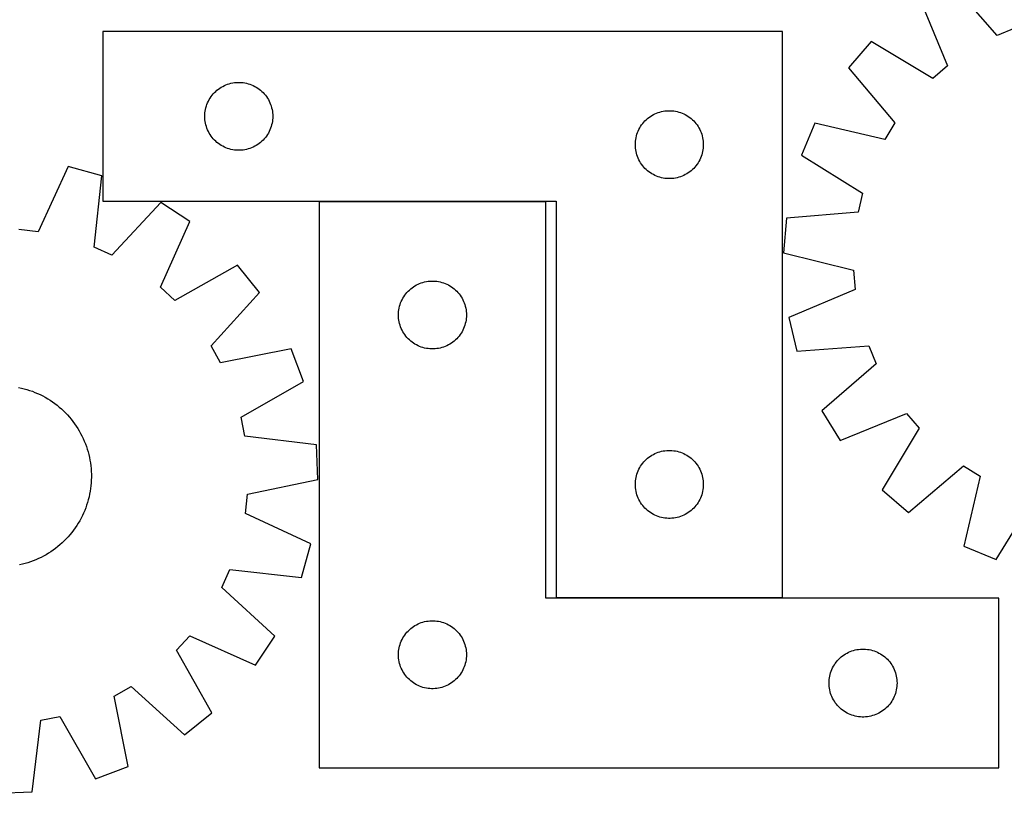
# Model space of a CAD drawing. Header units: millimetres. Extents: x 7 to 1491, y 7 to 2993.
# Tile 8 of 13: x 688 to 1123, y 2113 to 2455. Entities that reach past the tile are written whole.
import ezdxf

# ---------------------------------------------------------------- set-up
doc = ezdxf.new("R2010")
doc.units = ezdxf.units.MM
doc.layers.add('COMMON', color=5, linetype='CONTINUOUS', true_color=0x0000ff)
doc.layers.add('CUT', color=7, linetype='CONTINUOUS', true_color=0x000000)

msp = doc.modelspace()

# ---------------------------------------------------------------- linework, layer by layer
at = {"layer": 'COMMON'}
for p, q in [((820.154052, 2374.742596), (920.154052, 2374.742596)), ((924.684686, 2199.742596), (1024.684686, 2199.742596))]:
    msp.add_line(p, q, dxfattribs=at)
at = {"layer": 'CUT'}
for p, q in [((1119.280173, 2448.000682), (1098.493711, 2472.019378)), ((1085.383053, 2463.966975), (1097.406282, 2434.56601)), ((1127.198523, 2451.289921), (1119.280173, 2448.000682)), ((1024.684686, 2449.842597), (724.684686, 2449.842597)), ((724.684686, 2449.842597), (724.684686, 2374.842597)), ((1024.684686, 2199.842597), (1024.684686, 2449.842597)), ((1063.700628, 2445.41062), (1053.719981, 2433.700913)), ((1090.891914, 2428.990853), (1063.700628, 2445.41062)), ((1053.719981, 2433.700913), (1074.240149, 2409.454317)), ((1097.406282, 2434.56601), (1090.891914, 2428.990853)), ((775.681472, 2424.340186), (776.311031, 2424.787752)), ((776.311031, 2424.787752), (776.962794, 2425.202316)), ((776.962794, 2425.202316), (777.635035, 2425.582779)), ((777.635035, 2425.582779), (778.325971, 2425.928131)), ((778.325971, 2425.928131), (779.033768, 2426.237456)), ((779.033768, 2426.237456), (779.756551, 2426.509935)), ((779.756551, 2426.509935), (780.492402, 2426.744845)), ((780.492402, 2426.744845), (781.23937, 2426.941563)), ((781.23937, 2426.941563), (781.995475, 2427.099566)), ((781.995475, 2427.099566), (782.758711, 2427.218437)), ((782.758711, 2427.218437), (783.527054, 2427.29786)), ((783.527054, 2427.29786), (784.298468, 2427.337624)), ((784.298468, 2427.337624), (785.070905, 2427.337624)), ((785.070905, 2427.337624), (785.842318, 2427.29786)), ((785.842318, 2427.29786), (786.610662, 2427.218437)), ((786.610662, 2427.218437), (787.373898, 2427.099566)), ((787.373898, 2427.099566), (788.130002, 2426.941563)), ((788.130002, 2426.941563), (788.876971, 2426.744845)), ((788.876971, 2426.744845), (789.612822, 2426.509935)), ((789.612822, 2426.509935), (790.335605, 2426.237456)), ((790.335605, 2426.237456), (791.043402, 2425.928131)), ((791.043402, 2425.928131), (791.734338, 2425.582779)), ((791.734338, 2425.582779), (792.406578, 2425.202316)), ((792.406578, 2425.202316), (793.058342, 2424.787752)), ((793.058342, 2424.787752), (793.687901, 2424.340186)), ((771.630408, 2419.730818), (772.028053, 2420.39304)), ((772.028053, 2420.39304), (772.459261, 2421.033913)), ((772.459261, 2421.033913), (772.922889, 2421.651739)), ((772.922889, 2421.651739), (773.417707, 2422.244879)), ((773.417707, 2422.244879), (773.942404, 2422.811759)), ((773.942404, 2422.811759), (774.495586, 2423.350877)), ((774.495586, 2423.350877), (775.075789, 2423.860804)), ((775.075789, 2423.860804), (775.681472, 2424.340186)), ((793.687901, 2424.340186), (794.293584, 2423.860804)), ((794.293584, 2423.860804), (794.873786, 2423.350877)), ((794.873786, 2423.350877), (795.426969, 2422.811759)), ((795.426969, 2422.811759), (795.951665, 2422.244879)), ((795.951665, 2422.244879), (796.446483, 2421.651739)), ((796.446483, 2421.651739), (796.910111, 2421.033913)), ((796.910111, 2421.033913), (797.34132, 2420.39304)), ((797.34132, 2420.39304), (797.738965, 2419.730818)), ((770.001851, 2415.410878), (770.17927, 2416.162664)), ((770.17927, 2416.162664), (770.395156, 2416.904319)), ((770.395156, 2416.904319), (770.648934, 2417.633878)), ((770.648934, 2417.633878), (770.939933, 2418.349406)), ((770.939933, 2418.349406), (771.26738, 2419.049004)), ((771.26738, 2419.049004), (771.630408, 2419.730818)), ((797.738965, 2419.730818), (798.101993, 2419.049004)), ((798.101993, 2419.049004), (798.42944, 2418.349406)), ((798.42944, 2418.349406), (798.720439, 2417.633878)), ((798.720439, 2417.633878), (798.974217, 2416.904319)), ((798.974217, 2416.904319), (799.190102, 2416.162664)), ((799.190102, 2416.162664), (799.367522, 2415.410878)), ((769.684686, 2412.342597), (769.704575, 2413.114778)), ((769.704575, 2411.570416), (769.684686, 2412.342597)), ((769.704575, 2413.114778), (769.764188, 2413.884912)), ((769.764188, 2410.800282), (769.704575, 2411.570416)), ((769.764188, 2413.884912), (769.863368, 2414.650956)), ((769.863368, 2414.650956), (770.001851, 2415.410878)), ((799.367522, 2415.410878), (799.506005, 2414.650956)), ((799.506005, 2414.650956), (799.605185, 2413.884912)), ((799.605185, 2413.884912), (799.664798, 2413.114778)), ((799.664798, 2411.570416), (799.605185, 2410.800282)), ((799.664798, 2413.114778), (799.684686, 2412.342597)), ((799.684686, 2412.342597), (799.664798, 2411.570416)), ((965.075789, 2411.360804), (965.681472, 2411.840186)), ((965.681472, 2411.840186), (966.311031, 2412.287752)), ((966.311031, 2412.287752), (966.962794, 2412.702316)), ((966.962794, 2412.702316), (967.635035, 2413.082779)), ((967.635035, 2413.082779), (968.325971, 2413.428131)), ((968.325971, 2413.428131), (969.033768, 2413.737456)), ((969.033768, 2413.737456), (969.756551, 2414.009935)), ((969.756551, 2414.009935), (970.492402, 2414.244845)), ((970.492402, 2414.244845), (971.23937, 2414.441563)), ((971.23937, 2414.441563), (971.995475, 2414.599566)), ((971.995475, 2414.599566), (972.758711, 2414.718437)), ((972.758711, 2414.718437), (973.527054, 2414.79786)), ((973.527054, 2414.79786), (974.298468, 2414.837624)), ((974.298468, 2414.837624), (975.070905, 2414.837624)), ((975.070905, 2414.837624), (975.842318, 2414.79786)), ((975.842318, 2414.79786), (976.610662, 2414.718437)), ((976.610662, 2414.718437), (977.373898, 2414.599566)), ((977.373898, 2414.599566), (978.130002, 2414.441563)), ((978.130002, 2414.441563), (978.876971, 2414.244845)), ((978.876971, 2414.244845), (979.612822, 2414.009935)), ((979.612822, 2414.009935), (980.335605, 2413.737456)), ((980.335605, 2413.737456), (981.043402, 2413.428131)), ((981.043402, 2413.428131), (981.734338, 2413.082779)), ((981.734338, 2413.082779), (982.406578, 2412.702316)), ((982.406578, 2412.702316), (983.058342, 2412.287752)), ((983.058342, 2412.287752), (983.687901, 2411.840186)), ((983.687901, 2411.840186), (984.293584, 2411.360804)), ((769.863368, 2410.034238), (769.764188, 2410.800282)), ((770.001851, 2409.274316), (769.863368, 2410.034238)), ((770.17927, 2408.52253), (770.001851, 2409.274316)), ((770.395156, 2407.780874), (770.17927, 2408.52253)), ((770.648934, 2407.051316), (770.395156, 2407.780874)), ((798.974217, 2407.780874), (798.720439, 2407.051316)), ((799.190102, 2408.52253), (798.974217, 2407.780874)), ((799.367522, 2409.274316), (799.190102, 2408.52253)), ((799.506005, 2410.034238), (799.367522, 2409.274316)), ((799.605185, 2410.800282), (799.506005, 2410.034238)), ((961.26738, 2406.549004), (961.630408, 2407.230818)), ((961.630408, 2407.230818), (962.028053, 2407.89304)), ((962.028053, 2407.89304), (962.459261, 2408.533913)), ((962.459261, 2408.533913), (962.922889, 2409.151739)), ((962.922889, 2409.151739), (963.417707, 2409.744879)), ((963.417707, 2409.744879), (963.942404, 2410.311759)), ((963.942404, 2410.311759), (964.495586, 2410.850877)), ((964.495586, 2410.850877), (965.075789, 2411.360804)), ((984.293584, 2411.360804), (984.873786, 2410.850877)), ((984.873786, 2410.850877), (985.426969, 2410.311759)), ((985.426969, 2410.311759), (985.951665, 2409.744879)), ((985.951665, 2409.744879), (986.446483, 2409.151739)), ((986.446483, 2409.151739), (986.910111, 2408.533913)), ((986.910111, 2408.533913), (987.34132, 2407.89304)), ((987.34132, 2407.89304), (987.738965, 2407.230818)), ((987.738965, 2407.230818), (988.101993, 2406.549004)), ((1038.832999, 2409.352534), (1032.959338, 2395.131751)), ((1069.767436, 2402.138977), (1038.832999, 2409.352534)), ((1074.240149, 2409.454317), (1069.767436, 2402.138977)), ((770.939933, 2406.335788), (770.648934, 2407.051316)), ((771.26738, 2405.63619), (770.939933, 2406.335788)), ((771.630408, 2404.954376), (771.26738, 2405.63619)), ((772.028053, 2404.292154), (771.630408, 2404.954376)), ((772.459261, 2403.65128), (772.028053, 2404.292154)), ((772.922889, 2403.033455), (772.459261, 2403.65128)), ((773.417707, 2402.440315), (772.922889, 2403.033455)), ((796.446483, 2403.033455), (795.951665, 2402.440315)), ((796.910111, 2403.65128), (796.446483, 2403.033455)), ((797.34132, 2404.292154), (796.910111, 2403.65128)), ((797.738965, 2404.954376), (797.34132, 2404.292154)), ((798.101993, 2405.63619), (797.738965, 2404.954376)), ((798.42944, 2406.335788), (798.101993, 2405.63619)), ((798.720439, 2407.051316), (798.42944, 2406.335788)), ((959.863368, 2402.150956), (960.001851, 2402.910878)), ((960.001851, 2402.910878), (960.17927, 2403.662664)), ((960.17927, 2403.662664), (960.395156, 2404.404319)), ((960.395156, 2404.404319), (960.648934, 2405.133878)), ((960.648934, 2405.133878), (960.939933, 2405.849406)), ((960.939933, 2405.849406), (961.26738, 2406.549004)), ((988.101993, 2406.549004), (988.42944, 2405.849406)), ((988.42944, 2405.849406), (988.720439, 2405.133878)), ((988.720439, 2405.133878), (988.974217, 2404.404319)), ((988.974217, 2404.404319), (989.190102, 2403.662664)), ((989.190102, 2403.662664), (989.367522, 2402.910878)), ((989.367522, 2402.910878), (989.506005, 2402.150956)), ((773.942404, 2401.873435), (773.417707, 2402.440315)), ((774.495586, 2401.334316), (773.942404, 2401.873435)), ((775.075789, 2400.82439), (774.495586, 2401.334316)), ((775.681472, 2400.345008), (775.075789, 2400.82439)), ((776.311031, 2399.897442), (775.681472, 2400.345008)), ((776.962794, 2399.482878), (776.311031, 2399.897442)), ((777.635035, 2399.102415), (776.962794, 2399.482878)), ((778.325971, 2398.757063), (777.635035, 2399.102415)), ((779.033768, 2398.447737), (778.325971, 2398.757063)), ((779.756551, 2398.175259), (779.033768, 2398.447737)), ((790.335605, 2398.447737), (789.612822, 2398.175259)), ((791.043402, 2398.757063), (790.335605, 2398.447737)), ((791.734338, 2399.102415), (791.043402, 2398.757063)), ((792.406578, 2399.482878), (791.734338, 2399.102415)), ((793.058342, 2399.897442), (792.406578, 2399.482878)), ((793.687901, 2400.345008), (793.058342, 2399.897442)), ((794.293584, 2400.82439), (793.687901, 2400.345008)), ((794.873786, 2401.334316), (794.293584, 2400.82439)), ((795.426969, 2401.873435), (794.873786, 2401.334316)), ((795.951665, 2402.440315), (795.426969, 2401.873435)), ((959.684686, 2399.842597), (959.704575, 2400.614778)), ((959.704575, 2399.070416), (959.684686, 2399.842597)), ((959.704575, 2400.614778), (959.764188, 2401.384912)), ((959.764188, 2398.300282), (959.704575, 2399.070416)), ((959.764188, 2401.384912), (959.863368, 2402.150956)), ((989.506005, 2402.150956), (989.605185, 2401.384912)), ((989.605185, 2401.384912), (989.664798, 2400.614778)), ((989.664798, 2399.070416), (989.605185, 2398.300282)), ((989.664798, 2400.614778), (989.684686, 2399.842597)), ((989.684686, 2399.842597), (989.664798, 2399.070416)), ((780.492402, 2397.940349), (779.756551, 2398.175259)), ((781.23937, 2397.743631), (780.492402, 2397.940349)), ((781.995475, 2397.585628), (781.23937, 2397.743631)), ((782.758711, 2397.466757), (781.995475, 2397.585628)), ((783.527054, 2397.387334), (782.758711, 2397.466757)), ((784.298468, 2397.34757), (783.527054, 2397.387334)), ((785.070905, 2397.34757), (784.298468, 2397.34757)), ((785.842318, 2397.387334), (785.070905, 2397.34757)), ((786.610662, 2397.466757), (785.842318, 2397.387334)), ((787.373898, 2397.585628), (786.610662, 2397.466757)), ((788.130002, 2397.743631), (787.373898, 2397.585628)), ((788.876971, 2397.940349), (788.130002, 2397.743631)), ((789.612822, 2398.175259), (788.876971, 2397.940349)), ((959.863368, 2397.534238), (959.764188, 2398.300282)), ((960.001851, 2396.774316), (959.863368, 2397.534238)), ((960.17927, 2396.02253), (960.001851, 2396.774316)), ((960.395156, 2395.280874), (960.17927, 2396.02253)), ((960.648934, 2394.551316), (960.395156, 2395.280874)), ((960.939933, 2393.835788), (960.648934, 2394.551316)), ((988.720439, 2394.551316), (988.42944, 2393.835788)), ((988.974217, 2395.280874), (988.720439, 2394.551316)), ((989.190102, 2396.02253), (988.974217, 2395.280874)), ((989.367522, 2396.774316), (989.190102, 2396.02253)), ((989.506005, 2397.534238), (989.367522, 2396.774316)), ((989.605185, 2398.300282), (989.506005, 2397.534238)), ((1032.959338, 2395.131751), (1059.967788, 2378.412948)), ((709.460417, 2390.236612), (696.156842, 2361.392382)), ((724.290892, 2386.139351), (709.460417, 2390.236612)), ((961.26738, 2393.13619), (960.939933, 2393.835788)), ((961.630408, 2392.454376), (961.26738, 2393.13619)), ((962.028053, 2391.792154), (961.630408, 2392.454376)), ((962.459261, 2391.15128), (962.028053, 2391.792154)), ((962.922889, 2390.533455), (962.459261, 2391.15128)), ((963.417707, 2389.940315), (962.922889, 2390.533455)), ((963.942404, 2389.373435), (963.417707, 2389.940315)), ((985.951665, 2389.940315), (985.426969, 2389.373435)), ((986.446483, 2390.533455), (985.951665, 2389.940315)), ((986.910111, 2391.15128), (986.446483, 2390.533455)), ((987.34132, 2391.792154), (986.910111, 2391.15128)), ((987.738965, 2392.454376), (987.34132, 2391.792154)), ((988.101993, 2393.13619), (987.738965, 2392.454376)), ((988.42944, 2393.835788), (988.101993, 2393.13619)), ((720.900085, 2354.556489), (724.290892, 2386.139351)), ((964.495586, 2388.834316), (963.942404, 2389.373435)), ((965.075789, 2388.32439), (964.495586, 2388.834316)), ((965.681472, 2387.845008), (965.075789, 2388.32439)), ((966.311031, 2387.397442), (965.681472, 2387.845008)), ((966.962794, 2386.982878), (966.311031, 2387.397442)), ((967.635035, 2386.602415), (966.962794, 2386.982878)), ((968.325971, 2386.257063), (967.635035, 2386.602415)), ((969.033768, 2385.947737), (968.325971, 2386.257063)), ((969.756551, 2385.675259), (969.033768, 2385.947737)), ((970.492402, 2385.440349), (969.756551, 2385.675259)), ((971.23937, 2385.243631), (970.492402, 2385.440349)), ((978.876971, 2385.440349), (978.130002, 2385.243631)), ((979.612822, 2385.675259), (978.876971, 2385.440349)), ((980.335605, 2385.947737), (979.612822, 2385.675259)), ((981.043402, 2386.257063), (980.335605, 2385.947737)), ((981.734338, 2386.602415), (981.043402, 2386.257063)), ((982.406578, 2386.982878), (981.734338, 2386.602415)), ((983.058342, 2387.397442), (982.406578, 2386.982878)), ((983.687901, 2387.845008), (983.058342, 2387.397442)), ((984.293584, 2388.32439), (983.687901, 2387.845008)), ((984.873786, 2388.834316), (984.293584, 2388.32439)), ((985.426969, 2389.373435), (984.873786, 2388.834316)), ((971.995475, 2385.085628), (971.23937, 2385.243631)), ((972.758711, 2384.966757), (971.995475, 2385.085628)), ((973.527054, 2384.887334), (972.758711, 2384.966757)), ((974.298468, 2384.84757), (973.527054, 2384.887334)), ((975.070905, 2384.84757), (974.298468, 2384.84757)), ((975.842318, 2384.887334), (975.070905, 2384.84757)), ((976.610662, 2384.966757), (975.842318, 2384.887334)), ((977.373898, 2385.085628), (976.610662, 2384.966757)), ((978.130002, 2385.243631), (977.373898, 2385.085628)), ((1059.967788, 2378.412948), (1057.974549, 2370.073502)), ((724.684686, 2374.842597), (924.684686, 2374.842597)), ((750.271684, 2374.329851), (728.705875, 2351.008388)), ((763.11018, 2365.850254), (750.271684, 2374.329851)), ((920.154052, 2374.642596), (820.154052, 2374.642596)), ((820.154052, 2374.642596), (820.154052, 2124.642596)), ((920.154052, 2199.642596), (920.154052, 2374.642596)), ((924.684686, 2374.842597), (924.684686, 2199.842597)), ((1057.974549, 2370.073502), (1026.32504, 2367.374736)), ((750.12569, 2336.860984), (763.11018, 2365.850254)), ((1026.32504, 2367.374736), (1025.13332, 2352.034907)), ((696.156842, 2361.392382), (687.636672, 2362.354705)), ((728.705875, 2351.008388), (720.900085, 2354.556489)), ((1025.13332, 2352.034907), (1055.986276, 2344.48045)), ((784.170045, 2346.590246), (756.453013, 2331.074418)), ((793.759841, 2334.558357), (784.170045, 2346.590246)), ((1055.986276, 2344.48045), (1056.667624, 2335.933221)), ((862.43216, 2337.502315), (863.104401, 2337.882778)), ((863.104401, 2337.882778), (863.795336, 2338.22813)), ((863.795336, 2338.22813), (864.503133, 2338.537455)), ((864.503133, 2338.537455), (865.225916, 2338.809934)), ((865.225916, 2338.809934), (865.961767, 2339.044844)), ((865.961767, 2339.044844), (866.708736, 2339.241562)), ((866.708736, 2339.241562), (867.46484, 2339.399565)), ((867.46484, 2339.399565), (868.228077, 2339.518436)), ((868.228077, 2339.518436), (868.99642, 2339.597859)), ((868.99642, 2339.597859), (869.767833, 2339.637623)), ((869.767833, 2339.637623), (870.540271, 2339.637623)), ((870.540271, 2339.637623), (871.311684, 2339.597859)), ((871.311684, 2339.597859), (872.080027, 2339.518436)), ((872.080027, 2339.518436), (872.843263, 2339.399565)), ((872.843263, 2339.399565), (873.599368, 2339.241562)), ((873.599368, 2339.241562), (874.346336, 2339.044844)), ((874.346336, 2339.044844), (875.082188, 2338.809934)), ((875.082188, 2338.809934), (875.80497, 2338.537455)), ((875.80497, 2338.537455), (876.512768, 2338.22813)), ((876.512768, 2338.22813), (877.203703, 2337.882778)), ((877.203703, 2337.882778), (877.875944, 2337.502315)), ((756.453013, 2331.074418), (750.12569, 2336.860984)), ((772.45268, 2311.000351), (793.759841, 2334.558357)), ((857.497418, 2332.693039), (857.928627, 2333.333912)), ((857.928627, 2333.333912), (858.392255, 2333.951738)), ((858.392255, 2333.951738), (858.887073, 2334.544878)), ((858.887073, 2334.544878), (859.411769, 2335.111758)), ((859.411769, 2335.111758), (859.964952, 2335.650876)), ((859.964952, 2335.650876), (860.545154, 2336.160803)), ((860.545154, 2336.160803), (861.150838, 2336.640185)), ((861.150838, 2336.640185), (861.780396, 2337.087751)), ((861.780396, 2337.087751), (862.43216, 2337.502315)), ((877.875944, 2337.502315), (878.527708, 2337.087751)), ((878.527708, 2337.087751), (879.157266, 2336.640185)), ((879.157266, 2336.640185), (879.76295, 2336.160803)), ((879.76295, 2336.160803), (880.343152, 2335.650876)), ((880.343152, 2335.650876), (880.896335, 2335.111758)), ((880.896335, 2335.111758), (881.421031, 2334.544878)), ((881.421031, 2334.544878), (881.915849, 2333.951738)), ((881.915849, 2333.951738), (882.379477, 2333.333912)), ((882.379477, 2333.333912), (882.810685, 2332.693039)), ((1056.667624, 2335.933221), (1027.401117, 2323.586306)), ((855.648636, 2328.462663), (855.864521, 2329.204318)), ((855.864521, 2329.204318), (856.1183, 2329.933877)), ((856.1183, 2329.933877), (856.409298, 2330.649405)), ((856.409298, 2330.649405), (856.736746, 2331.349003)), ((856.736746, 2331.349003), (857.099773, 2332.030817)), ((857.099773, 2332.030817), (857.497418, 2332.693039)), ((882.810685, 2332.693039), (883.20833, 2332.030817)), ((883.20833, 2332.030817), (883.571358, 2331.349003)), ((883.571358, 2331.349003), (883.898805, 2330.649405)), ((883.898805, 2330.649405), (884.189804, 2329.933877)), ((884.189804, 2329.933877), (884.443583, 2329.204318)), ((884.443583, 2329.204318), (884.659468, 2328.462663)), ((855.154052, 2324.642596), (855.17394, 2325.414777)), ((855.17394, 2323.870415), (855.154052, 2324.642596)), ((855.17394, 2325.414777), (855.233554, 2326.184911)), ((855.233554, 2326.184911), (855.332733, 2326.950955)), ((855.332733, 2326.950955), (855.471217, 2327.710877)), ((855.471217, 2327.710877), (855.648636, 2328.462663)), ((884.659468, 2328.462663), (884.836887, 2327.710877)), ((884.836887, 2327.710877), (884.97537, 2326.950955)), ((884.97537, 2326.950955), (885.07455, 2326.184911)), ((885.07455, 2326.184911), (885.134163, 2325.414777)), ((885.134163, 2325.414777), (885.154052, 2324.642596)), ((885.154052, 2324.642596), (885.134163, 2323.870415)), ((855.233554, 2323.100281), (855.17394, 2323.870415)), ((855.332733, 2322.334237), (855.233554, 2323.100281)), ((855.471217, 2321.574315), (855.332733, 2322.334237)), ((855.648636, 2320.822529), (855.471217, 2321.574315)), ((855.864521, 2320.080873), (855.648636, 2320.822529)), ((884.659468, 2320.822529), (884.443583, 2320.080873)), ((884.836887, 2321.574315), (884.659468, 2320.822529)), ((884.97537, 2322.334237), (884.836887, 2321.574315)), ((885.07455, 2323.100281), (884.97537, 2322.334237)), ((885.134163, 2323.870415), (885.07455, 2323.100281)), ((1027.401117, 2323.586306), (1031.007991, 2308.629)), ((856.1183, 2319.351315), (855.864521, 2320.080873)), ((856.409298, 2318.635787), (856.1183, 2319.351315)), ((856.736746, 2317.936189), (856.409298, 2318.635787)), ((857.099773, 2317.254375), (856.736746, 2317.936189)), ((857.497418, 2316.592153), (857.099773, 2317.254375)), ((857.928627, 2315.951279), (857.497418, 2316.592153)), ((858.392255, 2315.333454), (857.928627, 2315.951279)), ((882.379477, 2315.951279), (881.915849, 2315.333454)), ((882.810685, 2316.592153), (882.379477, 2315.951279)), ((883.20833, 2317.254375), (882.810685, 2316.592153)), ((883.571358, 2317.936189), (883.20833, 2317.254375)), ((883.898805, 2318.635787), (883.571358, 2317.936189)), ((884.189804, 2319.351315), (883.898805, 2318.635787)), ((884.443583, 2320.080873), (884.189804, 2319.351315)), ((858.887073, 2314.740314), (858.392255, 2315.333454)), ((859.411769, 2314.173434), (858.887073, 2314.740314)), ((859.964952, 2313.634315), (859.411769, 2314.173434)), ((860.545154, 2313.124389), (859.964952, 2313.634315)), ((861.150838, 2312.645007), (860.545154, 2313.124389)), ((861.780396, 2312.197441), (861.150838, 2312.645007)), ((862.43216, 2311.782877), (861.780396, 2312.197441)), ((863.104401, 2311.402414), (862.43216, 2311.782877)), ((877.875944, 2311.782877), (877.203703, 2311.402414)), ((878.527708, 2312.197441), (877.875944, 2311.782877)), ((879.157266, 2312.645007), (878.527708, 2312.197441)), ((879.76295, 2313.124389), (879.157266, 2312.645007)), ((880.343152, 2313.634315), (879.76295, 2313.124389)), ((880.896335, 2314.173434), (880.343152, 2313.634315)), ((881.421031, 2314.740314), (880.896335, 2314.173434)), ((881.915849, 2315.333454), (881.421031, 2314.740314)), ((776.682175, 2303.541749), (772.45268, 2311.000351)), ((807.837293, 2309.733145), (776.682175, 2303.541749)), ((813.239673, 2295.326728), (807.837293, 2309.733145)), ((863.795336, 2311.057062), (863.104401, 2311.402414)), ((864.503133, 2310.747736), (863.795336, 2311.057062)), ((865.225916, 2310.475258), (864.503133, 2310.747736)), ((865.961767, 2310.240348), (865.225916, 2310.475258)), ((866.708736, 2310.04363), (865.961767, 2310.240348)), ((867.46484, 2309.885627), (866.708736, 2310.04363)), ((868.228077, 2309.766756), (867.46484, 2309.885627)), ((868.99642, 2309.687333), (868.228077, 2309.766756)), ((869.767833, 2309.647569), (868.99642, 2309.687333)), ((870.540271, 2309.647569), (869.767833, 2309.647569)), ((871.311684, 2309.687333), (870.540271, 2309.647569)), ((872.080027, 2309.766756), (871.311684, 2309.687333)), ((872.843263, 2309.885627), (872.080027, 2309.766756)), ((873.599368, 2310.04363), (872.843263, 2309.885627)), ((874.346336, 2310.240348), (873.599368, 2310.04363)), ((875.082188, 2310.475258), (874.346336, 2310.240348)), ((875.80497, 2310.747736), (875.082188, 2310.475258)), ((876.512768, 2311.057062), (875.80497, 2310.747736)), ((877.203703, 2311.402414), (876.512768, 2311.057062)), ((1031.007991, 2308.629), (1062.685352, 2310.978372)), ((1062.685352, 2310.978372), (1065.974591, 2303.060022)), ((1065.974591, 2303.060022), (1041.955896, 2282.27356)), ((785.695535, 2279.506008), (813.239673, 2295.326728)), ((687.552598, 2292.658802), (688.780367, 2292.391238)), ((688.780367, 2292.391238), (689.999125, 2292.085242)), ((689.999125, 2292.085242), (691.207671, 2291.741114)), ((691.207671, 2291.741114), (692.404811, 2291.359195)), ((692.404811, 2291.359195), (693.589365, 2290.939862)), ((693.589365, 2290.939862), (694.760162, 2290.483527)), ((694.760162, 2290.483527), (695.916047, 2289.990642)), ((695.916047, 2289.990642), (697.05588, 2289.461693)), ((697.05588, 2289.461693), (698.178536, 2288.897202)), ((698.178536, 2288.897202), (699.282907, 2288.297726)), ((699.282907, 2288.297726), (700.367903, 2287.663857)), ((700.367903, 2287.663857), (701.432454, 2286.99622)), ((701.432454, 2286.99622), (702.475508, 2286.295474)), ((702.475508, 2286.295474), (703.496037, 2285.562311)), ((703.496037, 2285.562311), (704.493032, 2284.797454)), ((704.493032, 2284.797454), (705.465511, 2284.001657)), ((705.465511, 2284.001657), (706.412514, 2283.175708)), ((706.412514, 2283.175708), (707.333105, 2282.32042)), ((707.333105, 2282.32042), (708.226378, 2281.436637)), ((708.226378, 2281.436637), (709.091449, 2280.525232)), ((1041.955896, 2282.27356), (1050.008299, 2269.162902)), ((1050.008299, 2269.162902), (1079.409263, 2281.186131)), ((1079.409263, 2281.186131), (1084.984421, 2274.671763)), ((709.091449, 2280.525232), (709.927465, 2279.587104)), ((709.927465, 2279.587104), (710.733601, 2278.623179)), ((710.733601, 2278.623179), (711.509062, 2277.634409)), ((711.509062, 2277.634409), (712.253083, 2276.621769)), ((787.413189, 2271.10547), (785.695535, 2279.506008)), ((712.253083, 2276.621769), (712.964928, 2275.586258)), ((712.964928, 2275.586258), (713.643896, 2274.528898)), ((713.643896, 2274.528898), (714.289317, 2273.450733)), ((714.289317, 2273.450733), (714.900553, 2272.352827)), ((1084.984421, 2274.671763), (1068.564654, 2247.480478)), ((714.900553, 2272.352827), (715.477001, 2271.236264)), ((715.477001, 2271.236264), (716.018093, 2270.102145)), ((716.018093, 2270.102145), (716.523294, 2268.951589)), ((716.523294, 2268.951589), (716.992106, 2267.785732)), ((818.956713, 2267.366376), (787.413189, 2271.10547)), ((716.992106, 2267.785732), (717.424067, 2266.605725)), ((717.424067, 2266.605725), (717.818749, 2265.412732)), ((717.818749, 2265.412732), (718.175764, 2264.20793)), ((718.175764, 2264.20793), (718.494758, 2262.992509)), ((819.642854, 2251.995633), (818.956713, 2267.366376)), ((968.325971, 2263.428131), (969.033768, 2263.737456)), ((969.033768, 2263.737456), (969.756551, 2264.009935)), ((969.756551, 2264.009935), (970.492402, 2264.244845)), ((970.492402, 2264.244845), (971.23937, 2264.441563)), ((971.23937, 2264.441563), (971.995475, 2264.599566)), ((971.995475, 2264.599566), (972.758711, 2264.718437)), ((972.758711, 2264.718437), (973.527054, 2264.79786)), ((973.527054, 2264.79786), (974.298468, 2264.837624)), ((974.298468, 2264.837624), (975.070905, 2264.837624)), ((975.070905, 2264.837624), (975.842318, 2264.79786)), ((975.842318, 2264.79786), (976.610662, 2264.718437)), ((976.610662, 2264.718437), (977.373898, 2264.599566)), ((977.373898, 2264.599566), (978.130002, 2264.441563)), ((978.130002, 2264.441563), (978.876971, 2264.244845)), ((978.876971, 2264.244845), (979.612822, 2264.009935)), ((979.612822, 2264.009935), (980.335605, 2263.737456)), ((980.335605, 2263.737456), (981.043402, 2263.428131)), ((718.494758, 2262.992509), (718.775419, 2261.767667)), ((718.775419, 2261.767667), (719.017467, 2260.534614)), ((719.017467, 2260.534614), (719.220665, 2259.294567)), ((962.922889, 2259.151739), (963.417707, 2259.744879)), ((963.417707, 2259.744879), (963.942404, 2260.311759)), ((963.942404, 2260.311759), (964.495586, 2260.850877)), ((964.495586, 2260.850877), (965.075789, 2261.360804)), ((965.075789, 2261.360804), (965.681472, 2261.840186)), ((965.681472, 2261.840186), (966.311031, 2262.287752)), ((966.311031, 2262.287752), (966.962794, 2262.702316)), ((966.962794, 2262.702316), (967.635035, 2263.082779)), ((967.635035, 2263.082779), (968.325971, 2263.428131)), ((981.043402, 2263.428131), (981.734338, 2263.082779)), ((981.734338, 2263.082779), (982.406578, 2262.702316)), ((982.406578, 2262.702316), (983.058342, 2262.287752)), ((983.058342, 2262.287752), (983.687901, 2261.840186)), ((983.687901, 2261.840186), (984.293584, 2261.360804)), ((984.293584, 2261.360804), (984.873786, 2260.850877)), ((984.873786, 2260.850877), (985.426969, 2260.311759)), ((985.426969, 2260.311759), (985.951665, 2259.744879)), ((985.951665, 2259.744879), (986.446483, 2259.151739)), ((719.220665, 2259.294567), (719.384812, 2258.048749)), ((719.384812, 2258.048749), (719.509745, 2256.798389)), ((719.509745, 2256.798389), (719.595343, 2255.544723)), ((719.595343, 2255.544723), (719.641519, 2254.288986)), ((960.395156, 2254.404319), (960.648934, 2255.133878)), ((960.648934, 2255.133878), (960.939933, 2255.849406)), ((960.939933, 2255.849406), (961.26738, 2256.549004)), ((961.26738, 2256.549004), (961.630408, 2257.230818)), ((961.630408, 2257.230818), (962.028053, 2257.89304)), ((962.028053, 2257.89304), (962.459261, 2258.533913)), ((962.459261, 2258.533913), (962.922889, 2259.151739)), ((986.446483, 2259.151739), (986.910111, 2258.533913)), ((986.910111, 2258.533913), (987.34132, 2257.89304)), ((987.34132, 2257.89304), (987.738965, 2257.230818)), ((987.738965, 2257.230818), (988.101993, 2256.549004)), ((988.101993, 2256.549004), (988.42944, 2255.849406)), ((988.42944, 2255.849406), (988.720439, 2255.133878)), ((988.720439, 2255.133878), (988.974217, 2254.404319)), ((1080.27436, 2237.49983), (1104.520957, 2258.019999)), ((1104.520957, 2258.019999), (1111.836297, 2253.547285)), ((719.615466, 2251.776261), (719.543262, 2250.521751)), ((719.648229, 2253.032419), (719.615466, 2251.776261)), ((719.641519, 2254.288986), (719.648229, 2253.032419)), ((788.557951, 2245.460841), (819.642854, 2251.995633)), ((959.704575, 2250.614778), (959.764188, 2251.384912)), ((959.764188, 2251.384912), (959.863368, 2252.150956)), ((959.863368, 2252.150956), (960.001851, 2252.910878)), ((960.001851, 2252.910878), (960.17927, 2253.662664)), ((960.17927, 2253.662664), (960.395156, 2254.404319)), ((988.974217, 2254.404319), (989.190102, 2253.662664)), ((989.190102, 2253.662664), (989.367522, 2252.910878)), ((989.367522, 2252.910878), (989.506005, 2252.150956)), ((989.506005, 2252.150956), (989.605185, 2251.384912)), ((989.605185, 2251.384912), (989.664798, 2250.614778)), ((1111.836297, 2253.547285), (1104.62274, 2222.612848)), ((719.090914, 2246.780482), (718.862048, 2245.544915)), ((719.280857, 2248.022629), (719.090914, 2246.780482)), ((719.431689, 2249.270129), (719.280857, 2248.022629)), ((719.543262, 2250.521751), (719.431689, 2249.270129)), ((959.684686, 2249.842597), (959.704575, 2250.614778)), ((959.704575, 2249.070416), (959.684686, 2249.842597)), ((959.764188, 2248.300282), (959.704575, 2249.070416)), ((959.863368, 2247.534238), (959.764188, 2248.300282)), ((960.001851, 2246.774316), (959.863368, 2247.534238)), ((960.17927, 2246.02253), (960.001851, 2246.774316)), ((989.367522, 2246.774316), (989.190102, 2246.02253)), ((989.506005, 2247.534238), (989.367522, 2246.774316)), ((989.605185, 2248.300282), (989.506005, 2247.534238)), ((989.664798, 2249.070416), (989.605185, 2248.300282)), ((989.664798, 2250.614778), (989.684686, 2249.842597)), ((989.684686, 2249.842597), (989.664798, 2249.070416)), ((1068.564654, 2247.480478), (1080.27436, 2237.49983)), ((718.288488, 2243.098387), (717.94436, 2241.889841)), ((718.594484, 2244.317146), (718.288488, 2243.098387)), ((718.862048, 2245.544915), (718.594484, 2244.317146)), ((787.595628, 2236.94067), (788.557951, 2245.460841)), ((960.395156, 2245.280874), (960.17927, 2246.02253)), ((960.648934, 2244.551316), (960.395156, 2245.280874)), ((960.939933, 2243.835788), (960.648934, 2244.551316)), ((961.26738, 2243.13619), (960.939933, 2243.835788)), ((961.630408, 2242.454376), (961.26738, 2243.13619)), ((962.028053, 2241.792154), (961.630408, 2242.454376)), ((987.738965, 2242.454376), (987.34132, 2241.792154)), ((988.101993, 2243.13619), (987.738965, 2242.454376)), ((988.42944, 2243.835788), (988.101993, 2243.13619)), ((988.720439, 2244.551316), (988.42944, 2243.835788)), ((988.974217, 2245.280874), (988.720439, 2244.551316)), ((989.190102, 2246.02253), (988.974217, 2245.280874)), ((1118.843522, 2216.739187), (1135.562325, 2243.747637)), ((716.686773, 2238.337351), (716.193888, 2237.181465)), ((717.143108, 2239.508148), (716.686773, 2238.337351)), ((717.562441, 2240.692701), (717.143108, 2239.508148)), ((717.94436, 2241.889841), (717.562441, 2240.692701)), ((962.459261, 2241.15128), (962.028053, 2241.792154)), ((962.922889, 2240.533455), (962.459261, 2241.15128)), ((963.417707, 2239.940315), (962.922889, 2240.533455)), ((963.942404, 2239.373435), (963.417707, 2239.940315)), ((964.495586, 2238.834316), (963.942404, 2239.373435)), ((965.075789, 2238.32439), (964.495586, 2238.834316)), ((965.681472, 2237.845008), (965.075789, 2238.32439)), ((966.311031, 2237.397442), (965.681472, 2237.845008)), ((983.687901, 2237.845008), (983.058342, 2237.397442)), ((984.293584, 2238.32439), (983.687901, 2237.845008)), ((984.873786, 2238.834316), (984.293584, 2238.32439)), ((985.426969, 2239.373435), (984.873786, 2238.834316)), ((985.951665, 2239.940315), (985.426969, 2239.373435)), ((986.446483, 2240.533455), (985.951665, 2239.940315)), ((986.910111, 2241.15128), (986.446483, 2240.533455)), ((987.34132, 2241.792154), (986.910111, 2241.15128)), ((714.500972, 2233.814605), (713.867103, 2232.729609)), ((715.100448, 2234.918976), (714.500972, 2233.814605)), ((715.664939, 2236.041632), (715.100448, 2234.918976)), ((716.193888, 2237.181465), (715.664939, 2236.041632)), ((816.439858, 2223.637095), (787.595628, 2236.94067)), ((966.962794, 2236.982878), (966.311031, 2237.397442)), ((967.635035, 2236.602415), (966.962794, 2236.982878)), ((968.325971, 2236.257063), (967.635035, 2236.602415)), ((969.033768, 2235.947737), (968.325971, 2236.257063)), ((969.756551, 2235.675259), (969.033768, 2235.947737)), ((970.492402, 2235.440349), (969.756551, 2235.675259)), ((971.23937, 2235.243631), (970.492402, 2235.440349)), ((971.995475, 2235.085628), (971.23937, 2235.243631)), ((972.758711, 2234.966757), (971.995475, 2235.085628)), ((973.527054, 2234.887334), (972.758711, 2234.966757)), ((974.298468, 2234.84757), (973.527054, 2234.887334)), ((975.070905, 2234.84757), (974.298468, 2234.84757)), ((975.842318, 2234.887334), (975.070905, 2234.84757)), ((976.610662, 2234.966757), (975.842318, 2234.887334)), ((977.373898, 2235.085628), (976.610662, 2234.966757)), ((978.130002, 2235.243631), (977.373898, 2235.085628)), ((978.876971, 2235.440349), (978.130002, 2235.243631)), ((979.612822, 2235.675259), (978.876971, 2235.440349)), ((980.335605, 2235.947737), (979.612822, 2235.675259)), ((981.043402, 2236.257063), (980.335605, 2235.947737)), ((981.734338, 2236.602415), (981.043402, 2236.257063)), ((982.406578, 2236.982878), (981.734338, 2236.602415)), ((983.058342, 2237.397442), (982.406578, 2236.982878)), ((711.765557, 2229.601476), (711.000699, 2228.60448)), ((712.49872, 2230.622004), (711.765557, 2229.601476)), ((713.199466, 2231.665058), (712.49872, 2230.622004)), ((713.867103, 2232.729609), (713.199466, 2231.665058)), ((707.639883, 2224.871135), (706.728478, 2224.006064)), ((708.523665, 2225.764407), (707.639883, 2224.871135)), ((709.378954, 2226.684998), (708.523665, 2225.764407)), ((710.204903, 2227.632001), (709.378954, 2226.684998)), ((711.000699, 2228.60448), (710.204903, 2227.632001)), ((702.825014, 2220.84443), (701.789504, 2220.132584)), ((703.837655, 2221.58845), (702.825014, 2220.84443)), ((704.826425, 2222.363911), (703.837655, 2221.58845)), ((705.79035, 2223.170048), (704.826425, 2222.363911)), ((706.728478, 2224.006064), (705.79035, 2223.170048)), ((812.342597, 2208.80662), (816.439858, 2223.637095)), ((1104.62274, 2222.612848), (1118.843522, 2216.739187)), ((693.988978, 2216.105406), (692.808971, 2215.673446)), ((695.154835, 2216.574218), (693.988978, 2216.105406)), ((696.305391, 2217.07942), (695.154835, 2216.574218)), ((697.43951, 2217.620511), (696.305391, 2217.07942)), ((698.556073, 2218.19696), (697.43951, 2217.620511)), ((699.653979, 2218.808196), (698.556073, 2218.19696)), ((700.732144, 2219.453616), (699.653979, 2218.808196)), ((701.789504, 2220.132584), (700.732144, 2219.453616)), ((689.195755, 2214.602754), (687.970913, 2214.322094)), ((690.411176, 2214.921749), (689.195755, 2214.602754)), ((691.615978, 2215.278763), (690.411176, 2214.921749)), ((692.808971, 2215.673446), (691.615978, 2215.278763)), ((777.211634, 2204.391638), (780.759735, 2212.197427)), ((780.759735, 2212.197427), (812.342597, 2208.80662)), ((800.533096, 2182.825829), (777.211634, 2204.391638)), ((1120.154052, 2199.642596), (920.154052, 2199.642596)), ((924.684686, 2199.842597), (1024.684686, 2199.842597)), ((1120.154052, 2124.642596), (1120.154052, 2199.642596)), ((859.411769, 2185.111758), (859.964952, 2185.650876)), ((859.964952, 2185.650876), (860.545154, 2186.160803)), ((860.545154, 2186.160803), (861.150838, 2186.640185)), ((861.150838, 2186.640185), (861.780396, 2187.087751)), ((861.780396, 2187.087751), (862.43216, 2187.502315)), ((862.43216, 2187.502315), (863.104401, 2187.882778)), ((863.104401, 2187.882778), (863.795336, 2188.22813)), ((863.795336, 2188.22813), (864.503133, 2188.537455)), ((864.503133, 2188.537455), (865.225916, 2188.809934)), ((865.225916, 2188.809934), (865.961767, 2189.044844)), ((865.961767, 2189.044844), (866.708736, 2189.241562)), ((866.708736, 2189.241562), (867.46484, 2189.399565)), ((867.46484, 2189.399565), (868.228077, 2189.518436)), ((868.228077, 2189.518436), (868.99642, 2189.597859)), ((868.99642, 2189.597859), (869.767833, 2189.637623)), ((869.767833, 2189.637623), (870.540271, 2189.637623)), ((870.540271, 2189.637623), (871.311684, 2189.597859)), ((871.311684, 2189.597859), (872.080027, 2189.518436)), ((872.080027, 2189.518436), (872.843263, 2189.399565)), ((872.843263, 2189.399565), (873.599368, 2189.241562)), ((873.599368, 2189.241562), (874.346336, 2189.044844)), ((874.346336, 2189.044844), (875.082188, 2188.809934)), ((875.082188, 2188.809934), (875.80497, 2188.537455)), ((875.80497, 2188.537455), (876.512768, 2188.22813)), ((876.512768, 2188.22813), (877.203703, 2187.882778)), ((877.203703, 2187.882778), (877.875944, 2187.502315)), ((877.875944, 2187.502315), (878.527708, 2187.087751)), ((878.527708, 2187.087751), (879.157266, 2186.640185)), ((879.157266, 2186.640185), (879.76295, 2186.160803)), ((879.76295, 2186.160803), (880.343152, 2185.650876)), ((880.343152, 2185.650876), (880.896335, 2185.111758)), ((757.277664, 2176.644499), (763.06423, 2182.971822)), ((763.06423, 2182.971822), (792.0535, 2169.987332)), ((792.0535, 2169.987332), (800.533096, 2182.825829)), ((856.409298, 2180.649405), (856.736746, 2181.349003)), ((856.736746, 2181.349003), (857.099773, 2182.030817)), ((857.099773, 2182.030817), (857.497418, 2182.693039)), ((857.497418, 2182.693039), (857.928627, 2183.333912)), ((857.928627, 2183.333912), (858.392255, 2183.951738)), ((858.392255, 2183.951738), (858.887073, 2184.544878)), ((858.887073, 2184.544878), (859.411769, 2185.111758)), ((880.896335, 2185.111758), (881.421031, 2184.544878)), ((881.421031, 2184.544878), (881.915849, 2183.951738)), ((881.915849, 2183.951738), (882.379477, 2183.333912)), ((882.379477, 2183.333912), (882.810685, 2182.693039)), ((882.810685, 2182.693039), (883.20833, 2182.030817)), ((883.20833, 2182.030817), (883.571358, 2181.349003)), ((883.571358, 2181.349003), (883.898805, 2180.649405)), ((855.233554, 2176.184911), (855.332733, 2176.950955)), ((855.332733, 2176.950955), (855.471217, 2177.710877)), ((855.471217, 2177.710877), (855.648636, 2178.462663)), ((855.648636, 2178.462663), (855.864521, 2179.204318)), ((855.864521, 2179.204318), (856.1183, 2179.933877)), ((856.1183, 2179.933877), (856.409298, 2180.649405)), ((883.898805, 2180.649405), (884.189804, 2179.933877)), ((884.189804, 2179.933877), (884.443583, 2179.204318)), ((884.443583, 2179.204318), (884.659468, 2178.462663)), ((884.659468, 2178.462663), (884.836887, 2177.710877)), ((884.836887, 2177.710877), (884.97537, 2176.950955)), ((884.97537, 2176.950955), (885.07455, 2176.184911)), ((1056.708736, 2176.741562), (1057.46484, 2176.899565)), ((1057.46484, 2176.899565), (1058.228077, 2177.018436)), ((1058.228077, 2177.018436), (1058.99642, 2177.097859)), ((1058.99642, 2177.097859), (1059.767833, 2177.137623)), ((1059.767833, 2177.137623), (1060.540271, 2177.137623)), ((1060.540271, 2177.137623), (1061.311684, 2177.097859)), ((1061.311684, 2177.097859), (1062.080027, 2177.018436)), ((1062.080027, 2177.018436), (1062.843263, 2176.899565)), ((1062.843263, 2176.899565), (1063.599368, 2176.741562)), ((772.793492, 2148.927467), (757.277664, 2176.644499)), ((855.154052, 2174.642596), (855.17394, 2175.414777)), ((855.17394, 2173.870415), (855.154052, 2174.642596)), ((855.17394, 2175.414777), (855.233554, 2176.184911)), ((855.233554, 2173.100281), (855.17394, 2173.870415)), ((855.332733, 2172.334237), (855.233554, 2173.100281)), ((885.07455, 2173.100281), (884.97537, 2172.334237)), ((885.07455, 2176.184911), (885.134163, 2175.414777)), ((885.134163, 2173.870415), (885.07455, 2173.100281)), ((885.134163, 2175.414777), (885.154052, 2174.642596)), ((885.154052, 2174.642596), (885.134163, 2173.870415)), ((1048.887073, 2172.044878), (1049.411769, 2172.611758)), ((1049.411769, 2172.611758), (1049.964952, 2173.150876)), ((1049.964952, 2173.150876), (1050.545154, 2173.660803)), ((1050.545154, 2173.660803), (1051.150838, 2174.140185)), ((1051.150838, 2174.140185), (1051.780396, 2174.587751)), ((1051.780396, 2174.587751), (1052.43216, 2175.002315)), ((1052.43216, 2175.002315), (1053.104401, 2175.382778)), ((1053.104401, 2175.382778), (1053.795336, 2175.72813)), ((1053.795336, 2175.72813), (1054.503133, 2176.037455)), ((1054.503133, 2176.037455), (1055.225916, 2176.309934)), ((1055.225916, 2176.309934), (1055.961767, 2176.544844)), ((1055.961767, 2176.544844), (1056.708736, 2176.741562)), ((1063.599368, 2176.741562), (1064.346336, 2176.544844)), ((1064.346336, 2176.544844), (1065.082188, 2176.309934)), ((1065.082188, 2176.309934), (1065.80497, 2176.037455)), ((1065.80497, 2176.037455), (1066.512768, 2175.72813)), ((1066.512768, 2175.72813), (1067.203703, 2175.382778)), ((1067.203703, 2175.382778), (1067.875944, 2175.002315)), ((1067.875944, 2175.002315), (1068.527708, 2174.587751)), ((1068.527708, 2174.587751), (1069.157266, 2174.140185)), ((1069.157266, 2174.140185), (1069.76295, 2173.660803)), ((1069.76295, 2173.660803), (1070.343152, 2173.150876)), ((1070.343152, 2173.150876), (1070.896335, 2172.611758)), ((1070.896335, 2172.611758), (1071.421031, 2172.044878)), ((855.471217, 2171.574315), (855.332733, 2172.334237)), ((855.648636, 2170.822529), (855.471217, 2171.574315)), ((855.864521, 2170.080873), (855.648636, 2170.822529)), ((856.1183, 2169.351315), (855.864521, 2170.080873)), ((856.409298, 2168.635787), (856.1183, 2169.351315)), ((856.736746, 2167.936189), (856.409298, 2168.635787)), ((883.898805, 2168.635787), (883.571358, 2167.936189)), ((884.189804, 2169.351315), (883.898805, 2168.635787)), ((884.443583, 2170.080873), (884.189804, 2169.351315)), ((884.659468, 2170.822529), (884.443583, 2170.080873)), ((884.836887, 2171.574315), (884.659468, 2170.822529)), ((884.97537, 2172.334237), (884.836887, 2171.574315)), ((1046.1183, 2167.433877), (1046.409298, 2168.149405)), ((1046.409298, 2168.149405), (1046.736746, 2168.849003)), ((1046.736746, 2168.849003), (1047.099773, 2169.530817)), ((1047.099773, 2169.530817), (1047.497418, 2170.193039)), ((1047.497418, 2170.193039), (1047.928627, 2170.833912)), ((1047.928627, 2170.833912), (1048.392255, 2171.451738)), ((1048.392255, 2171.451738), (1048.887073, 2172.044878)), ((1071.421031, 2172.044878), (1071.915849, 2171.451738)), ((1071.915849, 2171.451738), (1072.379477, 2170.833912)), ((1072.379477, 2170.833912), (1072.810685, 2170.193039)), ((1072.810685, 2170.193039), (1073.20833, 2169.530817)), ((1073.20833, 2169.530817), (1073.571358, 2168.849003)), ((1073.571358, 2168.849003), (1073.898805, 2168.149405)), ((1073.898805, 2168.149405), (1074.189804, 2167.433877)), ((857.099773, 2167.254375), (856.736746, 2167.936189)), ((857.497418, 2166.592153), (857.099773, 2167.254375)), ((857.928627, 2165.951279), (857.497418, 2166.592153)), ((858.392255, 2165.333454), (857.928627, 2165.951279)), ((858.887073, 2164.740314), (858.392255, 2165.333454)), ((859.411769, 2164.173434), (858.887073, 2164.740314)), ((859.964952, 2163.634315), (859.411769, 2164.173434)), ((880.896335, 2164.173434), (880.343152, 2163.634315)), ((881.421031, 2164.740314), (880.896335, 2164.173434)), ((881.915849, 2165.333454), (881.421031, 2164.740314)), ((882.379477, 2165.951279), (881.915849, 2165.333454)), ((882.810685, 2166.592153), (882.379477, 2165.951279)), ((883.20833, 2167.254375), (882.810685, 2166.592153)), ((883.571358, 2167.936189), (883.20833, 2167.254375)), ((1045.233554, 2163.684911), (1045.332733, 2164.450955)), ((1045.332733, 2164.450955), (1045.471217, 2165.210877)), ((1045.471217, 2165.210877), (1045.648636, 2165.962663)), ((1045.648636, 2165.962663), (1045.864521, 2166.704318)), ((1045.864521, 2166.704318), (1046.1183, 2167.433877)), ((1074.189804, 2167.433877), (1074.443583, 2166.704318)), ((1074.443583, 2166.704318), (1074.659468, 2165.962663)), ((1074.659468, 2165.962663), (1074.836887, 2165.210877)), ((1074.836887, 2165.210877), (1074.97537, 2164.450955)), ((1074.97537, 2164.450955), (1075.07455, 2163.684911)), ((729.744995, 2156.415337), (737.203597, 2160.644832)), ((737.203597, 2160.644832), (760.761603, 2139.337671)), ((860.545154, 2163.124389), (859.964952, 2163.634315)), ((861.150838, 2162.645007), (860.545154, 2163.124389)), ((861.780396, 2162.197441), (861.150838, 2162.645007)), ((862.43216, 2161.782877), (861.780396, 2162.197441)), ((863.104401, 2161.402414), (862.43216, 2161.782877)), ((863.795336, 2161.057062), (863.104401, 2161.402414)), ((864.503133, 2160.747736), (863.795336, 2161.057062)), ((865.225916, 2160.475258), (864.503133, 2160.747736)), ((865.961767, 2160.240348), (865.225916, 2160.475258)), ((866.708736, 2160.04363), (865.961767, 2160.240348)), ((867.46484, 2159.885627), (866.708736, 2160.04363)), ((868.228077, 2159.766756), (867.46484, 2159.885627)), ((868.99642, 2159.687333), (868.228077, 2159.766756)), ((869.767833, 2159.647569), (868.99642, 2159.687333)), ((870.540271, 2159.647569), (869.767833, 2159.647569)), ((871.311684, 2159.687333), (870.540271, 2159.647569)), ((872.080027, 2159.766756), (871.311684, 2159.687333)), ((872.843263, 2159.885627), (872.080027, 2159.766756)), ((873.599368, 2160.04363), (872.843263, 2159.885627)), ((874.346336, 2160.240348), (873.599368, 2160.04363)), ((875.082188, 2160.475258), (874.346336, 2160.240348)), ((875.80497, 2160.747736), (875.082188, 2160.475258)), ((876.512768, 2161.057062), (875.80497, 2160.747736)), ((877.203703, 2161.402414), (876.512768, 2161.057062)), ((877.875944, 2161.782877), (877.203703, 2161.402414)), ((878.527708, 2162.197441), (877.875944, 2161.782877)), ((879.157266, 2162.645007), (878.527708, 2162.197441)), ((879.76295, 2163.124389), (879.157266, 2162.645007)), ((880.343152, 2163.634315), (879.76295, 2163.124389)), ((1045.154052, 2162.142596), (1045.17394, 2162.914777)), ((1045.17394, 2161.370415), (1045.154052, 2162.142596)), ((1045.17394, 2162.914777), (1045.233554, 2163.684911)), ((1045.233554, 2160.600281), (1045.17394, 2161.370415)), ((1045.332733, 2159.834237), (1045.233554, 2160.600281)), ((1045.471217, 2159.074315), (1045.332733, 2159.834237)), ((1074.97537, 2159.834237), (1074.836887, 2159.074315)), ((1075.07455, 2160.600281), (1074.97537, 2159.834237)), ((1075.07455, 2163.684911), (1075.134163, 2162.914777)), ((1075.134163, 2161.370415), (1075.07455, 2160.600281)), ((1075.134163, 2162.914777), (1075.154052, 2162.142596)), ((1075.154052, 2162.142596), (1075.134163, 2161.370415)), ((735.93639, 2125.260219), (729.744995, 2156.415337)), ((1045.648636, 2158.322529), (1045.471217, 2159.074315)), ((1045.864521, 2157.580873), (1045.648636, 2158.322529)), ((1046.1183, 2156.851315), (1045.864521, 2157.580873)), ((1046.409298, 2156.135787), (1046.1183, 2156.851315)), ((1046.736746, 2155.436189), (1046.409298, 2156.135787)), ((1047.099773, 2154.754375), (1046.736746, 2155.436189)), ((1073.571358, 2155.436189), (1073.20833, 2154.754375)), ((1073.898805, 2156.135787), (1073.571358, 2155.436189)), ((1074.189804, 2156.851315), (1073.898805, 2156.135787)), ((1074.443583, 2157.580873), (1074.189804, 2156.851315)), ((1074.659468, 2158.322529), (1074.443583, 2157.580873)), ((1074.836887, 2159.074315), (1074.659468, 2158.322529)), ((1047.497418, 2154.092153), (1047.099773, 2154.754375)), ((1047.928627, 2153.451279), (1047.497418, 2154.092153)), ((1048.392255, 2152.833454), (1047.928627, 2153.451279)), ((1048.887073, 2152.240314), (1048.392255, 2152.833454)), ((1049.411769, 2151.673434), (1048.887073, 2152.240314)), ((1049.964952, 2151.134315), (1049.411769, 2151.673434)), ((1050.545154, 2150.624389), (1049.964952, 2151.134315)), ((1070.343152, 2151.134315), (1069.76295, 2150.624389)), ((1070.896335, 2151.673434), (1070.343152, 2151.134315)), ((1071.421031, 2152.240314), (1070.896335, 2151.673434)), ((1071.915849, 2152.833454), (1071.421031, 2152.240314)), ((1072.379477, 2153.451279), (1071.915849, 2152.833454)), ((1072.810685, 2154.092153), (1072.379477, 2153.451279)), ((1073.20833, 2154.754375), (1072.810685, 2154.092153)), ((697.308716, 2145.684324), (705.709254, 2147.401978)), ((705.709254, 2147.401978), (721.529974, 2119.857839)), ((760.761603, 2139.337671), (772.793492, 2148.927467)), ((1051.150838, 2150.145007), (1050.545154, 2150.624389)), ((1051.780396, 2149.697441), (1051.150838, 2150.145007)), ((1052.43216, 2149.282877), (1051.780396, 2149.697441)), ((1053.104401, 2148.902414), (1052.43216, 2149.282877)), ((1053.795336, 2148.557062), (1053.104401, 2148.902414)), ((1054.503133, 2148.247736), (1053.795336, 2148.557062)), ((1055.225916, 2147.975258), (1054.503133, 2148.247736)), ((1055.961767, 2147.740348), (1055.225916, 2147.975258)), ((1056.708736, 2147.54363), (1055.961767, 2147.740348)), ((1057.46484, 2147.385627), (1056.708736, 2147.54363)), ((1058.228077, 2147.266756), (1057.46484, 2147.385627)), ((1058.99642, 2147.187333), (1058.228077, 2147.266756)), ((1059.767833, 2147.147569), (1058.99642, 2147.187333)), ((1060.540271, 2147.147569), (1059.767833, 2147.147569)), ((1061.311684, 2147.187333), (1060.540271, 2147.147569)), ((1062.080027, 2147.266756), (1061.311684, 2147.187333)), ((1062.843263, 2147.385627), (1062.080027, 2147.266756)), ((1063.599368, 2147.54363), (1062.843263, 2147.385627)), ((1064.346336, 2147.740348), (1063.599368, 2147.54363)), ((1065.082188, 2147.975258), (1064.346336, 2147.740348)), ((1065.80497, 2148.247736), (1065.082188, 2147.975258)), ((1066.512768, 2148.557062), (1065.80497, 2148.247736)), ((1067.203703, 2148.902414), (1066.512768, 2148.557062)), ((1067.875944, 2149.282877), (1067.203703, 2148.902414)), ((1068.527708, 2149.697441), (1067.875944, 2149.282877)), ((1069.157266, 2150.145007), (1068.527708, 2149.697441)), ((1069.76295, 2150.624389), (1069.157266, 2150.145007)), ((693.569622, 2114.140799), (697.308716, 2145.684324)), ((721.529974, 2119.857839), (735.93639, 2125.260219)), ((820.154052, 2124.642596), (1120.154052, 2124.642596)), ((678.198879, 2113.454658), (693.569622, 2114.140799))]:
    msp.add_line(p, q, dxfattribs=at)

doc.saveas('drawing.dxf')
